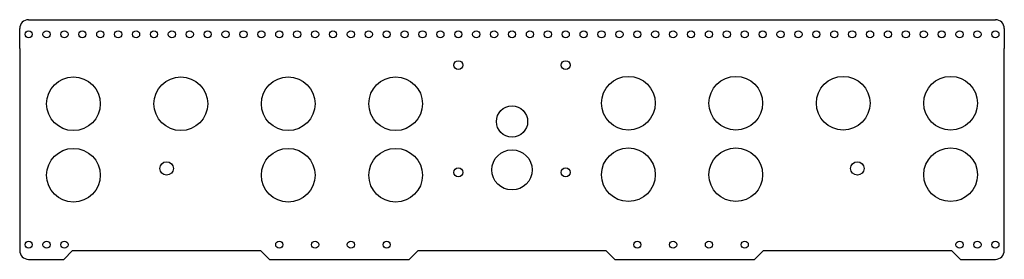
# Model space of a CAD drawing. Header units: inches. Extents: x -13 to 14.5, y -3.1 to 3.6.
import ezdxf

# ---------------------------------------------------------------- set-up
doc = ezdxf.new("R2010")
doc.units = ezdxf.units.IN
doc.header["$MEASUREMENT"] = 0

msp = doc.modelspace()

# ---------------------------------------------------------------- linework, layer by layer
at = {"color": 7, "linetype": 'Continuous', "lineweight": 25}
for p, q in [((-13.035, 2.753), (-13.035, 3.308)), ((-12.785, 3.558), (14.215, 3.558)), ((14.465, 3.308), (14.465, 2.753)), ((-13.035, 2.723), (-13.035, 2.541)), ((-13.035, 2.511), (-13.035, -2.099)), ((14.465, 2.541), (14.465, 2.723)), ((14.465, -2.099), (14.465, 2.511)), ((-13.035, -2.129), (-13.035, -2.311)), ((14.465, -2.311), (14.465, -2.129)), ((-13.035, -2.341), (-13.035, -2.896)), ((14.465, -2.896), (14.465, -2.341)), ((-11.807, -3.146), (-11.557, -2.896)), ((-11.557, -2.896), (-6.307, -2.896)), ((-6.307, -2.896), (-6.057, -3.146)), ((-2.16, -3.146), (-1.91, -2.896)), ((-1.91, -2.896), (3.34, -2.896)), ((3.34, -2.896), (3.59, -3.146)), ((7.487, -3.146), (7.737, -2.896)), ((7.737, -2.896), (12.987, -2.896)), ((12.987, -2.896), (13.237, -3.146)), ((-12.785, -3.146), (-11.807, -3.146)), ((-6.057, -3.146), (-2.16, -3.146)), ((3.59, -3.146), (7.487, -3.146)), ((13.237, -3.146), (14.215, -3.146))]:
    msp.add_line(p, q, dxfattribs=at)
for centre, radius in [((-12.785, 3.148), 0.1), ((-12.285, 3.148), 0.1), ((-11.785, 3.148), 0.1), ((-11.285, 3.148), 0.1), ((-10.785, 3.148), 0.1), ((-10.285, 3.148), 0.1), ((-9.785, 3.148), 0.1), ((-9.285, 3.148), 0.1), ((-8.785, 3.148), 0.1), ((-8.285, 3.148), 0.1), ((-7.785, 3.148), 0.1), ((-7.285, 3.148), 0.1), ((-6.785, 3.148), 0.1), ((-6.285, 3.148), 0.1), ((-5.785, 3.148), 0.1), ((-5.285, 3.148), 0.1), ((-4.785, 3.148), 0.1), ((-4.285, 3.148), 0.1), ((-3.785, 3.148), 0.1), ((-3.285, 3.148), 0.1), ((-2.785, 3.148), 0.1), ((-2.285, 3.148), 0.1), ((-1.785, 3.148), 0.1), ((-1.285, 3.148), 0.1), ((-0.785, 3.148), 0.1), ((-0.285, 3.148), 0.1), ((0.215, 3.148), 0.1), ((0.715, 3.148), 0.1), ((1.215, 3.148), 0.1), ((1.715, 3.148), 0.1), ((2.215, 3.148), 0.1), ((2.715, 3.148), 0.1), ((3.215, 3.148), 0.1), ((3.715, 3.148), 0.1), ((4.215, 3.148), 0.1), ((4.715, 3.148), 0.1), ((5.215, 3.148), 0.1), ((5.715, 3.148), 0.1), ((6.215, 3.148), 0.1), ((6.715, 3.148), 0.1), ((7.215, 3.148), 0.1), ((7.715, 3.148), 0.1), ((8.215, 3.148), 0.1), ((8.715, 3.148), 0.1), ((9.215, 3.148), 0.1), ((9.715, 3.148), 0.1), ((10.215, 3.148), 0.1), ((10.715, 3.148), 0.1), ((11.215, 3.148), 0.1), ((11.715, 3.148), 0.1), ((12.215, 3.148), 0.1), ((12.715, 3.148), 0.1), ((13.215, 3.148), 0.1), ((13.715, 3.148), 0.1), ((14.215, 3.148), 0.1), ((-0.785, 2.286), 0.125), ((2.215, 2.286), 0.125), ((-11.535, 1.206), 0.75), ((-8.535, 1.206), 0.75), ((-5.535, 1.206), 0.75), ((-2.535, 1.206), 0.75), ((3.965, 1.221), 0.75), ((6.965, 1.221), 0.75), ((9.965, 1.221), 0.75), ((12.965, 1.221), 0.75), ((0.715, 0.709), 0.437), ((-11.535, -0.794), 0.75), ((-5.535, -0.794), 0.75), ((-2.535, -0.794), 0.75), ((0.715, -0.644), 0.562), ((3.965, -0.779), 0.75), ((6.965, -0.779), 0.75), ((12.965, -0.779), 0.75), ((-8.932, -0.604), 0.188), ((10.361, -0.604), 0.188), ((-0.785, -0.714), 0.125), ((2.215, -0.714), 0.125), ((-12.785, -2.736), 0.1), ((-12.285, -2.736), 0.1), ((-11.785, -2.736), 0.1), ((-5.785, -2.736), 0.1), ((-4.785, -2.736), 0.1), ((-3.785, -2.736), 0.1), ((-2.785, -2.736), 0.1), ((4.215, -2.736), 0.1), ((5.215, -2.736), 0.1), ((6.215, -2.736), 0.1), ((7.215, -2.736), 0.1), ((13.215, -2.736), 0.1), ((13.715, -2.736), 0.1), ((14.215, -2.736), 0.1)]:
    msp.add_circle(centre, radius, dxfattribs=at)
for centre, radius, start, end in [((-12.785, 3.308), 0.25, 90, 180), ((14.215, 3.308), 0.25, 0, 90), ((-13.035, 2.738), 0.015, 270, 90), ((14.465, 2.738), 0.015, 90, 270), ((-13.035, 2.526), 0.015, 270, 90), ((14.465, 2.526), 0.015, 90, 270), ((-13.035, -2.114), 0.015, 270, 90), ((14.465, -2.114), 0.015, 90.0003, 270.0003), ((-13.035, -2.326), 0.015, 270.0003, 90.0005), ((14.465, -2.326), 0.015, 90.0003, 270.0003), ((-12.785, -2.896), 0.25, 180.0003, 270.0003), ((14.215, -2.896), 0.25, 270.0003, 0.0003)]:
    msp.add_arc(centre, radius, start, end, dxfattribs=at)

doc.saveas('drawing.dxf')
